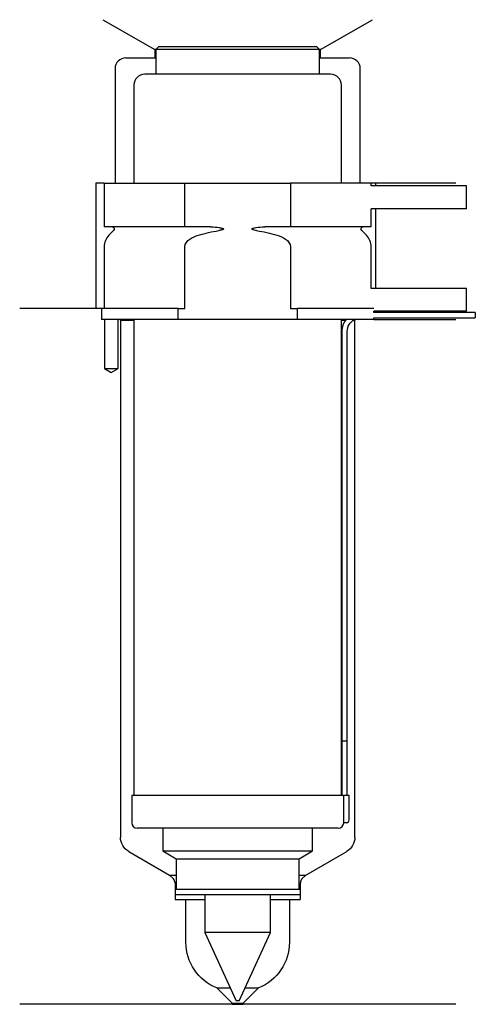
# Model space of a CAD drawing. Header units: inches. Extents: x 28 to 112, y 220 to 401.
import ezdxf

# ---------------------------------------------------------------- set-up
doc = ezdxf.new("R2010")
doc.units = ezdxf.units.IN
for name, color, linetype in [('201', 7, 'Continuous'), ('30', 7, 'Continuous'), ('32', 7, 'Continuous')]:
    doc.layers.add(name, color=color, linetype=linetype)

msp = doc.modelspace()

# ---------------------------------------------------------------- linework, layer by layer
at = {"layer": '201', "color": 113}
for p, q in [((43.4, 401.03), (52.92, 395.53)), ((83.32, 395.53), (92.85, 401.03)), ((47.62, 394.03), (52.92, 394.03)), ((53.12, 395.53), (52.92, 395.53)), ((52.92, 395.53), (52.92, 394.03)), ((52.92, 394.03), (53.12, 394.03)), ((83.32, 395.53), (83.12, 395.53)), ((83.12, 394.03), (83.32, 394.03)), ((83.32, 394.03), (83.32, 395.53)), ((83.32, 394.03), (88.62, 394.03)), ((45.62, 392.03), (45.62, 371.03)), ((90.62, 371.03), (90.62, 392.03)), ((42.12, 371.03), (42.12, 348.03)), ((43.62, 371.03), (42.12, 371.03)), ((108.12, 371.03), (92.62, 371.03)), ((93.42, 371.03), (93.42, 370.53)), ((93.42, 366.33), (93.42, 351.73)), ((43.12, 348.03), (28.12, 348.03)), ((42.12, 348.03), (28.12, 348.03)), ((43.12, 348.03), (43.12, 346.03)), ((43.67, 346.03), (43.67, 337.03)), ((46.17, 337.03), (46.17, 346.03)), ((46.52, 346.03), (46.62, 345.93)), ((46.62, 345.93), (46.62, 251.04)), ((46.62, 345.93), (49.07, 345.93)), ((87.17, 345.93), (87.92, 345.93)), ((89.37, 345.93), (89.62, 345.93)), ((89.62, 345.93), (89.72, 346.03)), ((89.62, 251.04), (89.62, 345.93)), ((93.12, 346.03), (108.12, 346.03)), ((43.67, 337.03), (44.92, 336.31)), ((44.92, 336.31), (46.17, 337.03)), ((48.12, 248.44), (55.62, 244.11)), ((80.63, 244.11), (88.12, 248.44)), ((55.62, 244.11), (56.82, 244.11)), ((56.32, 243.41), (55.62, 244.11)), ((79.43, 244.11), (80.63, 244.11)), ((80.63, 244.11), (79.92, 243.41)), ((56.62, 242.7), (56.62, 239.81)), ((79.63, 239.81), (79.63, 242.7)), ((56.82, 239.61), (58.62, 239.61)), ((58.62, 231.79), (58.62, 239.61)), ((58.62, 239.61), (62.12, 239.61)), ((74.12, 239.61), (77.62, 239.61)), ((77.62, 239.61), (79.43, 239.61)), ((77.62, 239.61), (77.62, 231.79)), ((67.12, 220.61), (64.32, 223.41)), ((64.32, 223.41), (66.78, 223.41)), ((71.92, 223.41), (69.12, 220.61)), ((69.47, 223.41), (71.92, 223.41)), ((67.12, 220.41), (28.12, 220.41)), ((67.12, 220.61), (67.12, 220.41)), ((67.12, 220.61), (69.12, 220.61)), ((67.12, 220.41), (69.12, 220.41)), ((69.12, 220.41), (69.12, 220.61)), ((108.12, 220.41), (69.12, 220.41))]:
    msp.add_line(p, q, dxfattribs=at)
for centre, radius, start, end in [((47.62, 392.03), 2, 90, 180), ((88.62, 392.03), 2, 0, 90), ((55.62, 242.7), 1, 0, 45), ((80.63, 242.7), 1, 135, 180), ((56.82, 239.81), 0.2, 180, 270), ((79.43, 239.81), 0.2, -90, 0)]:
    msp.add_arc(centre, radius, start, end, dxfattribs=at)
at = {"layer": '201', "color": 113, "extrusion": (0, 0, -1)}
for centre, radius, start, end in [((-49.62, 251.04), 3, 300, 360), ((-86.62, 251.04), 3, 180, 240), ((-67.62, 231.79), 9, -68.4898, 0), ((-68.62, 231.79), 9, 180, 248.4898)]:
    msp.add_arc(centre, radius, start, end, dxfattribs=at)
at = {"layer": '30', "color": 113}
for p, q in [((53.62, 396.03), (53.12, 395.53)), ((82.62, 396.03), (53.62, 396.03)), ((83.12, 395.53), (82.62, 396.03)), ((53.12, 395.53), (53.12, 391.03)), ((83.12, 395.53), (53.12, 395.53)), ((83.12, 391.03), (83.12, 395.53)), ((85.17, 391.03), (51.07, 391.03)), ((49.07, 389.03), (49.07, 371.03)), ((87.17, 371.03), (87.17, 389.03)), ((43.62, 371.03), (58.43, 371.03)), ((43.62, 371.03), (43.62, 363.03)), ((58.43, 363.03), (58.43, 371.03)), ((58.43, 371.03), (77.82, 371.03)), ((92.62, 371.03), (77.82, 371.03)), ((77.82, 371.03), (77.82, 363.03)), ((92.62, 370.53), (92.62, 371.03)), ((92.62, 363.03), (92.62, 366.33)), ((58.43, 363.03), (43.62, 363.03)), ((45.36, 362.34), (44.5, 361.49)), ((63.12, 363.03), (58.43, 363.03)), ((77.82, 363.03), (73.13, 363.03)), ((92.62, 363.03), (77.82, 363.03)), ((91.74, 361.49), (90.89, 362.34)), ((43.62, 359.37), (43.62, 348.03)), ((58.43, 348.03), (58.43, 359.37)), ((77.82, 359.37), (77.82, 348.03)), ((92.62, 351.73), (92.62, 359.37)), ((57.22, 348.03), (43.12, 348.03)), ((43.12, 348.03), (43.12, 346.03)), ((57.22, 348.03), (58.43, 348.03)), ((57.22, 346.03), (57.22, 348.03)), ((77.82, 348.03), (79.02, 348.03)), ((93.09, 348.03), (79.02, 348.03)), ((79.02, 348.03), (79.02, 346.03)), ((93.12, 347.33), (93.12, 347.53)), ((111.72, 347.33), (93.12, 347.33)), ((111.72, 347.33), (111.72, 346.33)), ((57.22, 346.03), (43.12, 346.03)), ((43.67, 346.03), (43.67, 337.03)), ((46.17, 337.03), (46.17, 346.03)), ((49.07, 346.03), (49.07, 258.73)), ((79.02, 346.03), (57.22, 346.03)), ((93.12, 346.03), (79.02, 346.03)), ((87.17, 258.73), (87.17, 346.03)), ((93.12, 346.03), (93.12, 346.33)), ((93.12, 346.33), (111.72, 346.33)), ((87.22, 343.83), (87.22, 268.73)), ((88.22, 268.73), (88.22, 343.83)), ((43.67, 337.03), (46.17, 337.03)), ((87.22, 268.73), (88.22, 268.73)), ((87.22, 268.73), (87.22, 258.73)), ((87.22, 268.73), (88.22, 268.73)), ((88.22, 258.73), (88.22, 268.73)), ((87.55, 258.73), (48.67, 258.73)), ((48.67, 258.73), (48.67, 253.73)), ((87.55, 258.73), (87.55, 254.23)), ((88.57, 258.73), (87.55, 258.73)), ((88.57, 254.23), (88.57, 258.73)), ((88.07, 253.73), (87.57, 253.73)), ((86.57, 252.73), (49.67, 252.73)), ((54.37, 252.73), (54.37, 248.54)), ((81.87, 248.54), (81.87, 252.73)), ((54.37, 248.54), (81.87, 248.54)), ((54.37, 248.54), (56.82, 247.13)), ((79.43, 247.13), (81.87, 248.54)), ((56.82, 247.13), (56.82, 241.53)), ((56.82, 247.13), (79.43, 247.13)), ((79.43, 241.53), (79.43, 247.13)), ((56.62, 241.53), (56.62, 240.53)), ((56.62, 241.53), (79.63, 241.53)), ((56.62, 240.53), (79.63, 240.53)), ((62.12, 240.53), (62.12, 233.57)), ((74.12, 233.57), (74.12, 240.53)), ((79.63, 240.53), (79.63, 241.53)), ((74.12, 233.57), (62.12, 233.57)), ((62.12, 233.57), (67.87, 221.03)), ((68.37, 221.03), (74.12, 233.57)), ((68.37, 221.03), (67.87, 221.03))]:
    msp.add_line(p, q, dxfattribs=at)
for centre, radius, start, end in [((51.07, 389.03), 2, 90, 180), ((85.17, 389.03), 2, 0, 90), ((46.62, 359.37), 3, 135, 180), ((89.62, 359.37), 3, 0, 45), ((90.72, 343.83), 3.5, 141.0539, 180), ((49.67, 253.73), 1, 180, 270), ((86.57, 253.73), 1, -90, 0), ((88.07, 254.23), 0.5, -90, 0)]:
    msp.add_arc(centre, radius, start, end, dxfattribs=at)
at = {"layer": '30', "color": 113, "extrusion": (0, 0, -1)}
for centre, radius, start, end in [((-45.07, 362.63), 0.4, 90, 225), ((-91.17, 362.63), 0.4, -45, 90), ((-90.72, 343.83), 2.5, 0, 61.6416)]:
    msp.add_arc(centre, radius, start, end, dxfattribs=at)
at = {"layer": '30', "color": 113}
for points, knots in [([(58.43, 359.37), (58.43, 359.95), (58.87, 360.45), (59.83, 361.1), (60.38, 361.32), (60.93, 361.49)], [0, 0, 0, 0, 0.5, 0.5, 1, 1, 1, 1]), ([(63.12, 363.03), (63.16, 363.03), (63.2, 363.03), (63.74, 363.02), (64.24, 362.98), (64.74, 362.9), (64.93, 362.86), (65.13, 362.83), (65.35, 362.75), (65.37, 362.74), (65.42, 362.72), (65.43, 362.72), (65.47, 362.7), (65.48, 362.69), (65.5, 362.67), (65.51, 362.66), (65.51, 362.65), (65.52, 362.64), (65.52, 362.63), (65.52, 362.63), (65.52, 362.62), (65.52, 362.61), (65.51, 362.6), (65.51, 362.59), (65.49, 362.57), (65.47, 362.56), (65.38, 362.5), (65.29, 362.48), (65.03, 362.41), (64.84, 362.37), (64.64, 362.34)], [0, 0, 0, 0, 0.037532, 0.037532, 0.479326, 0.479326, 0.479326, 0.652283, 0.652283, 0.67679, 0.67679, 0.692908, 0.692908, 0.709848, 0.709848, 0.715998, 0.715998, 0.722254, 0.722254, 0.726798, 0.726798, 0.731321, 0.731321, 0.738696, 0.738696, 0.757525, 0.757525, 0.830443, 0.830443, 1, 1, 1, 1]), ([(71.6, 362.34), (71.32, 362.39), (71, 362.4), (70.71, 362.6), (70.75, 362.69), (70.88, 362.75), (70.95, 362.77), (71.15, 362.83), (71.29, 362.86), (71.99, 362.98), (72.56, 363.03), (73.13, 363.03)], [0, 0, 0, 0, 0.25, 0.25, 0.3125, 0.3125, 0.375, 0.375, 0.5, 0.5, 1, 1, 1, 1]), ([(75.31, 361.49), (75.87, 361.32), (76.42, 361.1), (77.37, 360.45), (77.82, 359.95), (77.82, 359.37)], [0, 0, 0, 0, 0.5, 0.5, 1, 1, 1, 1]), ([(87.55, 254.23), (87.55, 254.17), (87.55, 254.12), (87.56, 254.01), (87.56, 253.96), (87.56, 253.87), (87.56, 253.84), (87.56, 253.78), (87.57, 253.76), (87.57, 253.74), (87.57, 253.73), (87.57, 253.73)], [0, 0, 0, 0, 0.207769, 0.207769, 0.415759, 0.415759, 0.624157, 0.624157, 0.834463, 0.834463, 1, 1, 1, 1])]:
    msp.add_open_spline(points, degree=3, knots=knots, dxfattribs=at)
for points in [[(60.93, 361.49), (62.15, 361.86), (63.38, 362.15), (64.64, 362.34)], [(71.6, 362.34), (72.85, 362.15), (74.09, 361.86), (75.31, 361.49)]]:
    msp.add_open_spline(points, degree=3, dxfattribs=at)
at = {"layer": '32', "color": 113}
for p, q in [((110.12, 370.53), (92.59, 370.53)), ((110.12, 366.33), (110.12, 370.53)), ((110.12, 366.33), (92.59, 366.33)), ((110.12, 351.73), (92.59, 351.73)), ((110.12, 347.53), (110.12, 351.73)), ((110.12, 347.53), (93.09, 347.53))]:
    msp.add_line(p, q, dxfattribs=at)

doc.saveas('drawing.dxf')
